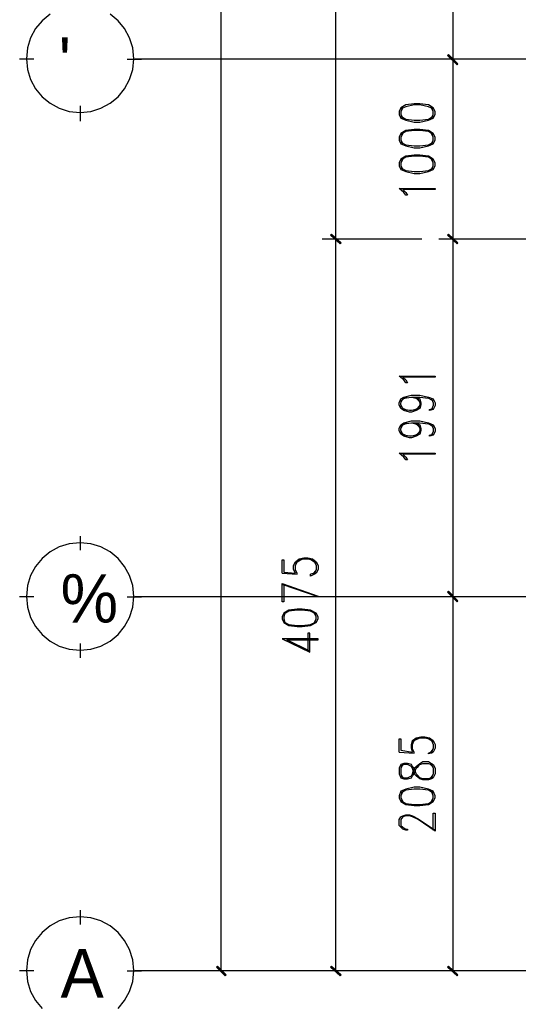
# Model space of a CAD drawing. Header units: millimetres. Extents: x 0 to 420, y 0 to 297.
# Tile 36 of 95: x 136 to 158, y 100 to 144. Entities that reach past the tile are written whole.
import ezdxf

# ---------------------------------------------------------------- set-up
doc = ezdxf.new("R2010")
doc.units = ezdxf.units.MM
for name, color, linetype in [('FILL_000000', 7, 'Continuous'), ('LINE_000000', 7, 'Continuous'), ('TEXT', 7, 'Continuous')]:
    doc.layers.add(name, color=color, linetype=linetype)

msp = doc.modelspace()

# ---------------------------------------------------------------- hatches: boundary and pattern name
at = {"layer": 'FILL_000000'}
h = msp.add_hatch(color=7, dxfattribs=at)
h.dxf.hatch_style = 1
h.paths.add_polyline_path([(155.321, 141.944), (154.855, 142.325), (154.898, 142.367), (155.321, 141.944)])
h = msp.add_hatch(color=7, dxfattribs=at)
h.dxf.hatch_style = 1
h.paths.add_polyline_path([(154.898, 142.367), (154.855, 142.325), (155.321, 141.944), (154.898, 142.367)])
h = msp.add_hatch(color=7, dxfattribs=at)
h.dxf.hatch_style = 1
h.paths.add_polyline_path([(155.279, 141.901), (155.321, 141.944), (154.855, 142.325), (155.279, 141.901)])
h = msp.add_hatch(color=7, dxfattribs=at)
h.dxf.hatch_style = 1
h.paths.add_polyline_path([(154.855, 142.325), (155.321, 141.944), (155.279, 141.901), (154.855, 142.325)])
h = msp.add_hatch(color=7, dxfattribs=at)
h.dxf.hatch_style = 1
h.paths.add_polyline_path([(149.691, 134.366), (149.648, 134.324), (150.114, 133.985), (149.691, 134.366)])
h = msp.add_hatch(color=7, dxfattribs=at)
h.dxf.hatch_style = 1
h.paths.add_polyline_path([(150.114, 133.985), (149.648, 134.324), (149.691, 134.366), (150.114, 133.985)])
h = msp.add_hatch(color=7, dxfattribs=at)
h.dxf.hatch_style = 1
h.paths.add_polyline_path([(149.648, 134.324), (150.114, 133.985), (150.072, 133.943), (149.648, 134.324)])
h = msp.add_hatch(color=7, dxfattribs=at)
h.dxf.hatch_style = 1
h.paths.add_polyline_path([(150.072, 133.943), (150.114, 133.985), (149.648, 134.324), (150.072, 133.943)])
h = msp.add_hatch(color=7, dxfattribs=at)
h.dxf.hatch_style = 1
h.paths.add_polyline_path([(155.321, 133.985), (154.855, 134.324), (154.898, 134.366), (155.321, 133.985)])
h = msp.add_hatch(color=7, dxfattribs=at)
h.dxf.hatch_style = 1
h.paths.add_polyline_path([(154.898, 134.366), (154.855, 134.324), (155.321, 133.985), (154.898, 134.366)])
h = msp.add_hatch(color=7, dxfattribs=at)
h.dxf.hatch_style = 1
h.paths.add_polyline_path([(155.279, 133.943), (155.321, 133.985), (154.855, 134.324), (155.279, 133.943)])
h = msp.add_hatch(color=7, dxfattribs=at)
h.dxf.hatch_style = 1
h.paths.add_polyline_path([(154.855, 134.324), (155.321, 133.985), (155.279, 133.943), (154.855, 134.324)])
h = msp.add_hatch(color=7, dxfattribs=at)
h.dxf.hatch_style = 1
h.paths.add_polyline_path([(155.321, 118.068), (154.855, 118.449), (154.898, 118.491), (155.321, 118.068)])
h = msp.add_hatch(color=7, dxfattribs=at)
h.dxf.hatch_style = 1
h.paths.add_polyline_path([(154.898, 118.491), (154.855, 118.449), (155.321, 118.068), (154.898, 118.491)])
h = msp.add_hatch(color=7, dxfattribs=at)
h.dxf.hatch_style = 1
h.paths.add_polyline_path([(155.279, 118.025), (155.321, 118.068), (154.855, 118.449), (155.279, 118.025)])
h = msp.add_hatch(color=7, dxfattribs=at)
h.dxf.hatch_style = 1
h.paths.add_polyline_path([(154.855, 118.449), (155.321, 118.068), (155.279, 118.025), (154.855, 118.449)])
h = msp.add_hatch(color=7, dxfattribs=at)
h.dxf.hatch_style = 1
h.paths.add_polyline_path([(144.611, 101.812), (144.568, 101.769), (144.992, 101.431), (144.611, 101.812)])
h = msp.add_hatch(color=7, dxfattribs=at)
h.dxf.hatch_style = 1
h.paths.add_polyline_path([(144.568, 101.769), (144.992, 101.431), (144.949, 101.388), (144.568, 101.769)])
h = msp.add_hatch(color=7, dxfattribs=at)
h.dxf.hatch_style = 1
h.paths.add_polyline_path([(149.691, 101.812), (149.648, 101.769), (150.114, 101.431), (149.691, 101.812)])
h = msp.add_hatch(color=7, dxfattribs=at)
h.dxf.hatch_style = 1
h.paths.add_polyline_path([(149.648, 101.769), (150.114, 101.431), (150.072, 101.388), (149.648, 101.769)])
h = msp.add_hatch(color=7, dxfattribs=at)
h.dxf.hatch_style = 1
h.paths.add_polyline_path([(154.898, 101.812), (154.855, 101.769), (155.321, 101.431), (154.898, 101.812)])
h = msp.add_hatch(color=7, dxfattribs=at)
h.dxf.hatch_style = 1
h.paths.add_polyline_path([(154.855, 101.769), (155.321, 101.431), (155.279, 101.388), (154.855, 101.769)])

# ---------------------------------------------------------------- linework, layer by layer
at = {"layer": 'LINE_000000', "lineweight": 25}
for p, q in [((144.78, 101.6), (144.78, 229.404)), ((149.86, 197.485), (149.86, 134.154)), ((155.109, 142.155), (155.109, 156.972)), ((136.44, 142.155), (135.805, 142.155)), ((140.589, 142.155), (141.224, 142.155)), ((235.924, 142.155), (140.928, 142.155)), ((161.29, 142.155), (154.474, 142.155)), ((161.29, 142.155), (154.474, 142.155)), ((155.109, 134.154), (155.109, 142.155)), ((138.515, 139.404), (138.515, 140.081)), ((153.712, 134.154), (149.267, 134.154)), ((153.712, 134.154), (149.267, 134.154)), ((149.86, 134.154), (149.86, 101.6)), ((162.264, 134.154), (154.474, 134.154)), ((162.264, 134.154), (154.474, 134.154)), ((155.109, 118.237), (155.109, 134.154)), ((138.515, 120.311), (138.515, 120.946)), ((147.489, 119.295), (148.167, 119.253)), ((149.013, 119.422), (148.844, 119.253)), ((136.44, 118.237), (135.805, 118.237)), ((140.589, 118.237), (141.224, 118.237)), ((222.758, 118.237), (140.928, 118.237)), ((161.29, 118.237), (154.474, 118.237)), ((161.29, 118.237), (154.474, 118.237)), ((155.109, 101.6), (155.109, 118.237)), ((138.515, 115.528), (138.515, 116.163)), ((152.696, 111.337), (153.374, 111.294)), ((154.22, 111.464), (154.051, 111.294)), ((154.22, 110.659), (154.051, 110.829)), ((154.051, 110.151), (154.22, 110.321)), ((138.515, 103.674), (138.515, 104.309)), ((136.44, 101.6), (135.805, 101.6)), ((140.589, 101.6), (141.224, 101.6)), ((235.924, 101.6), (140.928, 101.6)), ((148.463, 101.6), (144.187, 101.6)), ((153.712, 101.6), (149.267, 101.6)), ((161.29, 101.6), (154.474, 101.6))]:
    msp.add_line(p, q, dxfattribs=at)
for points in [[(137.156, 144.16), (136.802, 143.868), (136.51, 143.514), (136.29, 143.108), (136.15, 142.659), (136.102, 142.176), (136.15, 141.694), (136.29, 141.245), (136.51, 140.839), (136.802, 140.485), (137.156, 140.193), (137.563, 139.973), (138.011, 139.833), (138.494, 139.785), (138.976, 139.833), (139.425, 139.973), (139.831, 140.193), (140.185, 140.485), (140.477, 140.839), (140.697, 141.245), (140.837, 141.694), (140.885, 142.176), (140.885, 142.176), (140.837, 142.659), (140.697, 143.108), (140.477, 143.514), (140.185, 143.868), (139.831, 144.16)], [(154.22, 139.954), (154.009, 140.039), (153.628, 140.123), (153.374, 140.123), (152.993, 140.039), (152.781, 139.954)], [(152.866, 139.996), (152.781, 139.827), (152.781, 139.7), (152.866, 139.531)], [(154.136, 139.531), (154.22, 139.7), (154.22, 139.827), (154.136, 139.996)], [(152.781, 139.615), (152.993, 139.488), (153.374, 139.446), (153.628, 139.446), (154.009, 139.488), (154.22, 139.615)], [(154.22, 138.811), (154.009, 138.938), (153.628, 138.98), (153.374, 138.98), (152.993, 138.938), (152.781, 138.811)], [(152.866, 138.853), (152.781, 138.684), (152.781, 138.557), (152.866, 138.388)], [(154.136, 138.388), (154.22, 138.557), (154.22, 138.684), (154.136, 138.853)], [(152.781, 138.472), (152.993, 138.345), (153.374, 138.303), (153.628, 138.303), (154.009, 138.345), (154.22, 138.472)], [(154.22, 137.668), (154.009, 137.795), (153.628, 137.837), (153.374, 137.837), (152.993, 137.795), (152.781, 137.668)], [(152.866, 137.71), (152.781, 137.541), (152.781, 137.414), (152.866, 137.245)], [(154.136, 137.245), (154.22, 137.414), (154.22, 137.541), (154.136, 137.71)], [(152.781, 137.329), (152.993, 137.202), (153.374, 137.16), (153.628, 137.16), (154.009, 137.202), (154.22, 137.329)], [(153.458, 127.127), (153.628, 127.042), (153.67, 126.873), (153.67, 126.788), (153.628, 126.619), (153.458, 126.534), (153.247, 126.45), (153.162, 126.45), (152.908, 126.534), (152.781, 126.619), (152.696, 126.788), (152.696, 126.873), (152.781, 127.042), (152.908, 127.127), (153.247, 127.212), (153.628, 127.212), (154.009, 127.127), (154.22, 127.042), (154.305, 126.873), (154.305, 126.746), (154.22, 126.577), (154.051, 126.534), (154.051, 126.577), (154.22, 126.619)], [(153.077, 126.534), (152.866, 126.619), (152.781, 126.788), (152.781, 126.873), (152.866, 127.042), (153.077, 127.127)], [(152.781, 126.915), (152.908, 127.085), (153.247, 127.127), (153.628, 127.127), (154.009, 127.085), (154.22, 126.958)], [(153.247, 127.127), (153.458, 127.085), (153.628, 126.915)], [(153.289, 127.127), (153.543, 127.042), (153.628, 126.873), (153.628, 126.788), (153.543, 126.619), (153.289, 126.534)], [(154.136, 127.042), (154.22, 126.873), (154.22, 126.746), (154.136, 126.577)], [(153.628, 126.746), (153.458, 126.577), (153.247, 126.534), (153.162, 126.534), (152.908, 126.577), (152.781, 126.746)], [(153.458, 125.984), (153.628, 125.899), (153.67, 125.73), (153.67, 125.645), (153.628, 125.476), (153.458, 125.391), (153.247, 125.307), (153.162, 125.307), (152.908, 125.391), (152.781, 125.476), (152.696, 125.645), (152.696, 125.73), (152.781, 125.899), (152.908, 125.984), (153.247, 126.069), (153.628, 126.069), (154.009, 125.984), (154.22, 125.899), (154.305, 125.73), (154.305, 125.603), (154.22, 125.434), (154.051, 125.391), (154.051, 125.434), (154.22, 125.476)], [(153.077, 125.391), (152.866, 125.476), (152.781, 125.645), (152.781, 125.73), (152.866, 125.899), (153.077, 125.984)], [(152.781, 125.772), (152.908, 125.942), (153.247, 125.984), (153.628, 125.984), (154.009, 125.942), (154.22, 125.815)], [(153.247, 125.984), (153.458, 125.942), (153.628, 125.772)], [(153.289, 125.984), (153.543, 125.899), (153.628, 125.73), (153.628, 125.645), (153.543, 125.476), (153.289, 125.391)], [(154.136, 125.899), (154.22, 125.73), (154.22, 125.603), (154.136, 125.434)], [(153.628, 125.603), (153.458, 125.434), (153.247, 125.391), (153.162, 125.391), (152.908, 125.434), (152.781, 125.603)], [(147.489, 119.295), (147.489, 119.888), (147.574, 119.888), (147.574, 119.338), (148.082, 119.295), (147.997, 119.465), (147.997, 119.634), (148.082, 119.803), (148.251, 119.93), (148.463, 119.973), (148.632, 119.973), (148.844, 119.93), (149.013, 119.803), (149.098, 119.634), (149.098, 119.465), (149.013, 119.295), (148.929, 119.253), (148.759, 119.168), (148.759, 119.253)], [(148.167, 119.253), (148.167, 119.295), (148.082, 119.422), (148.082, 119.634), (148.167, 119.803), (148.378, 119.93)], [(148.082, 119.719), (148.251, 119.888), (148.463, 119.93), (148.632, 119.93), (148.844, 119.888), (149.013, 119.719)], [(148.717, 119.93), (148.929, 119.803), (149.013, 119.634), (149.013, 119.465), (148.929, 119.295), (148.759, 119.253)], [(147.574, 118.787), (147.574, 118.025), (147.489, 118.025), (147.489, 118.83), (149.098, 118.279), (149.098, 118.237), (147.489, 118.787)], [(149.013, 117.475), (148.759, 117.602), (148.378, 117.644), (148.167, 117.644), (147.786, 117.602), (147.574, 117.475)], [(147.616, 117.517), (147.574, 117.348), (147.574, 117.263), (147.616, 117.094)], [(148.929, 117.094), (149.013, 117.263), (149.013, 117.348), (148.929, 117.517)], [(147.574, 117.136), (147.786, 117.009), (148.167, 116.967), (148.378, 116.967), (148.759, 117.009), (149.013, 117.136)], [(148.717, 115.824), (147.701, 116.332), (149.098, 116.332), (149.098, 116.374), (147.489, 116.374), (148.717, 115.782), (148.717, 116.628), (148.632, 116.628), (148.632, 115.824)], [(152.696, 111.337), (152.696, 111.929), (152.781, 111.929), (152.781, 111.421), (153.289, 111.337), (153.247, 111.506), (153.247, 111.675), (153.289, 111.845), (153.458, 111.972), (153.67, 112.014), (153.839, 112.014), (154.051, 111.972), (154.22, 111.845), (154.305, 111.675), (154.305, 111.506), (154.22, 111.337), (154.136, 111.294), (154.009, 111.252), (154.009, 111.294)], [(153.374, 111.294), (153.374, 111.337), (153.289, 111.464), (153.289, 111.675), (153.374, 111.845), (153.628, 111.972)], [(153.289, 111.76), (153.458, 111.929), (153.67, 111.972), (153.839, 111.972), (154.051, 111.929), (154.22, 111.76)], [(153.924, 111.972), (154.136, 111.845), (154.22, 111.675), (154.22, 111.506), (154.136, 111.337), (154.009, 111.294)], [(152.781, 110.278), (152.908, 110.194), (153.077, 110.194), (153.247, 110.278), (153.289, 110.363), (153.374, 110.617), (153.458, 110.702), (153.628, 110.829), (153.755, 110.913), (154.009, 110.913), (154.136, 110.829), (154.22, 110.786), (154.305, 110.617), (154.305, 110.363), (154.22, 110.194), (154.136, 110.151), (154.009, 110.109), (153.755, 110.109), (153.628, 110.151), (153.458, 110.278), (153.374, 110.363), (153.289, 110.617), (153.247, 110.702), (153.077, 110.786), (152.908, 110.786), (152.781, 110.702)], [(152.866, 110.786), (152.781, 110.617), (152.781, 110.363), (152.866, 110.194)], [(154.22, 109.516), (154.009, 109.643), (153.628, 109.686), (153.374, 109.686), (152.993, 109.643), (152.781, 109.516)], [(152.866, 109.601), (152.781, 109.389), (152.781, 109.305), (152.866, 109.135)], [(154.136, 109.135), (154.22, 109.305), (154.22, 109.389), (154.136, 109.601)], [(152.781, 109.178), (152.993, 109.051), (153.374, 109.008), (153.628, 109.008), (154.009, 109.051), (154.22, 109.178)], [(154.22, 107.865), (154.22, 108.627), (154.305, 108.627), (154.305, 107.823), (153.543, 108.331), (153.289, 108.458), (153.162, 108.5), (152.993, 108.5), (152.866, 108.458), (152.781, 108.331), (152.781, 108.077), (152.866, 107.992), (152.993, 107.908), (153.077, 107.908), (153.077, 107.865), (152.993, 107.865), (152.866, 107.908), (152.781, 107.992), (152.696, 108.077), (152.696, 108.331), (152.781, 108.458), (152.866, 108.5), (152.993, 108.543), (153.162, 108.543), (153.289, 108.5), (153.543, 108.373), (154.305, 107.865)], [(140.185, 99.93), (140.477, 100.284), (140.697, 100.69), (140.837, 101.139), (140.885, 101.621), (140.885, 101.621), (140.837, 102.103), (140.697, 102.552), (140.477, 102.958), (140.185, 103.312), (139.831, 103.605), (139.425, 103.825), (138.976, 103.964), (138.494, 104.013), (138.011, 103.964), (137.563, 103.825), (137.156, 103.605), (136.802, 103.312), (136.51, 102.958), (136.29, 102.552), (136.15, 102.103), (136.102, 101.621), (136.15, 101.139), (136.29, 100.69), (136.51, 100.284), (136.802, 99.93)]]:
    msp.add_lwpolyline(points, dxfattribs=at)
at = {"layer": 'LINE_000000', "lineweight": 0}
for points in [[(155.321, 141.944), (154.855, 142.325), (154.898, 142.367), (155.321, 141.944)], [(154.898, 142.367), (154.855, 142.325), (155.321, 141.944), (154.898, 142.367)], [(155.279, 141.901), (155.321, 141.944), (154.855, 142.325), (155.279, 141.901)], [(154.855, 142.325), (155.321, 141.944), (155.279, 141.901), (154.855, 142.325)], [(149.691, 134.366), (149.648, 134.324), (150.114, 133.985), (149.691, 134.366)], [(150.114, 133.985), (149.648, 134.324), (149.691, 134.366), (150.114, 133.985)], [(149.648, 134.324), (150.114, 133.985), (150.072, 133.943), (149.648, 134.324)], [(150.072, 133.943), (150.114, 133.985), (149.648, 134.324), (150.072, 133.943)], [(155.321, 133.985), (154.855, 134.324), (154.898, 134.366), (155.321, 133.985)], [(154.898, 134.366), (154.855, 134.324), (155.321, 133.985), (154.898, 134.366)], [(155.279, 133.943), (155.321, 133.985), (154.855, 134.324), (155.279, 133.943)], [(154.855, 134.324), (155.321, 133.985), (155.279, 133.943), (154.855, 134.324)], [(155.321, 118.068), (154.855, 118.449), (154.898, 118.491), (155.321, 118.068)], [(154.898, 118.491), (154.855, 118.449), (155.321, 118.068), (154.898, 118.491)], [(155.279, 118.025), (155.321, 118.068), (154.855, 118.449), (155.279, 118.025)], [(154.855, 118.449), (155.321, 118.068), (155.279, 118.025), (154.855, 118.449)], [(144.611, 101.812), (144.568, 101.769), (144.992, 101.431), (144.611, 101.812)], [(144.568, 101.769), (144.992, 101.431), (144.949, 101.388), (144.568, 101.769)], [(149.691, 101.812), (149.648, 101.769), (150.114, 101.431), (149.691, 101.812)], [(149.648, 101.769), (150.114, 101.431), (150.072, 101.388), (149.648, 101.769)], [(154.898, 101.812), (154.855, 101.769), (155.321, 101.431), (154.898, 101.812)], [(154.855, 101.769), (155.321, 101.431), (155.279, 101.388), (154.855, 101.769)]]:
    msp.add_lwpolyline(points, close=True, dxfattribs=at)
at = {"layer": 'LINE_000000', "lineweight": 25}
for points in [[(152.696, 139.7), (152.781, 139.531), (152.993, 139.446), (153.374, 139.361), (153.628, 139.361), (154.009, 139.446), (154.22, 139.531), (154.305, 139.7), (154.305, 139.827), (154.22, 139.996), (154.009, 140.123), (153.628, 140.166), (153.374, 140.166), (152.993, 140.123), (152.781, 139.996), (152.696, 139.827), (152.696, 139.7)], [(152.696, 138.557), (152.781, 138.388), (152.993, 138.303), (153.374, 138.218), (153.628, 138.218), (154.009, 138.303), (154.22, 138.388), (154.305, 138.557), (154.305, 138.684), (154.22, 138.853), (154.009, 138.98), (153.628, 139.023), (153.374, 139.023), (152.993, 138.98), (152.781, 138.853), (152.696, 138.684), (152.696, 138.557)], [(152.696, 137.414), (152.781, 137.245), (152.993, 137.16), (153.374, 137.075), (153.628, 137.075), (154.009, 137.16), (154.22, 137.245), (154.305, 137.414), (154.305, 137.541), (154.22, 137.71), (154.009, 137.837), (153.628, 137.88), (153.374, 137.88), (152.993, 137.837), (152.781, 137.71), (152.696, 137.541), (152.696, 137.414)], [(154.305, 136.398), (154.305, 136.356), (152.866, 136.356), (152.993, 136.229), (153.077, 136.102), (152.993, 136.102), (152.908, 136.229), (152.696, 136.398), (154.305, 136.398)], [(154.305, 128.058), (154.305, 128.016), (152.866, 128.016), (152.993, 127.889), (153.077, 127.762), (152.993, 127.762), (152.908, 127.889), (152.696, 128.058), (154.305, 128.058)], [(154.305, 124.629), (154.305, 124.587), (152.866, 124.587), (152.993, 124.46), (153.077, 124.333), (152.993, 124.333), (152.908, 124.46), (152.696, 124.629), (154.305, 124.629)], [(140.885, 118.258), (140.837, 118.74), (140.697, 119.189), (140.477, 119.595), (140.185, 119.949), (139.831, 120.242), (139.425, 120.462), (138.976, 120.601), (138.494, 120.65), (138.011, 120.601), (137.563, 120.462), (137.156, 120.242), (136.802, 119.949), (136.51, 119.595), (136.29, 119.189), (136.15, 118.74), (136.102, 118.258), (136.15, 117.776), (136.29, 117.327), (136.51, 116.921), (136.802, 116.567), (137.156, 116.275), (137.563, 116.054), (138.011, 115.915), (138.494, 115.866), (138.976, 115.915), (139.425, 116.054), (139.831, 116.275), (140.185, 116.567), (140.477, 116.921), (140.697, 117.327), (140.837, 117.776), (140.885, 118.258)], [(147.489, 117.263), (147.574, 117.094), (147.786, 116.967), (148.167, 116.925), (148.378, 116.925), (148.759, 116.967), (149.013, 117.094), (149.098, 117.263), (149.098, 117.348), (149.013, 117.517), (148.759, 117.644), (148.378, 117.687), (148.167, 117.687), (147.786, 117.644), (147.574, 117.517), (147.489, 117.348), (147.489, 117.263)], [(152.696, 110.363), (152.781, 110.194), (152.908, 110.151), (153.077, 110.151), (153.247, 110.194), (153.289, 110.278), (153.374, 110.363), (153.458, 110.617), (153.543, 110.702), (153.628, 110.786), (153.755, 110.829), (154.009, 110.829), (154.136, 110.786), (154.22, 110.617), (154.22, 110.363), (154.136, 110.194), (154.009, 110.151), (153.755, 110.151), (153.628, 110.194), (153.543, 110.278), (153.458, 110.363), (153.374, 110.617), (153.289, 110.702), (153.247, 110.786), (153.077, 110.829), (152.908, 110.829), (152.781, 110.786), (152.696, 110.617), (152.696, 110.363)], [(152.696, 109.305), (152.781, 109.135), (152.993, 109.008), (153.374, 108.966), (153.628, 108.966), (154.009, 109.008), (154.22, 109.135), (154.305, 109.305), (154.305, 109.389), (154.22, 109.601), (154.009, 109.686), (153.628, 109.77), (153.374, 109.77), (152.993, 109.686), (152.781, 109.601), (152.696, 109.389), (152.696, 109.305)]]:
    msp.add_lwpolyline(points, close=True, dxfattribs=at)

# ---------------------------------------------------------------- texts
at = {"layer": 'TEXT'}
for s, p in [("'", (137.541, 140.97)), ('%', (137.626, 117.094)), ('A', (137.626, 100.415))]:
    msp.add_text(s, height=2.156, dxfattribs=at).set_placement(p)

doc.saveas('drawing.dxf')
